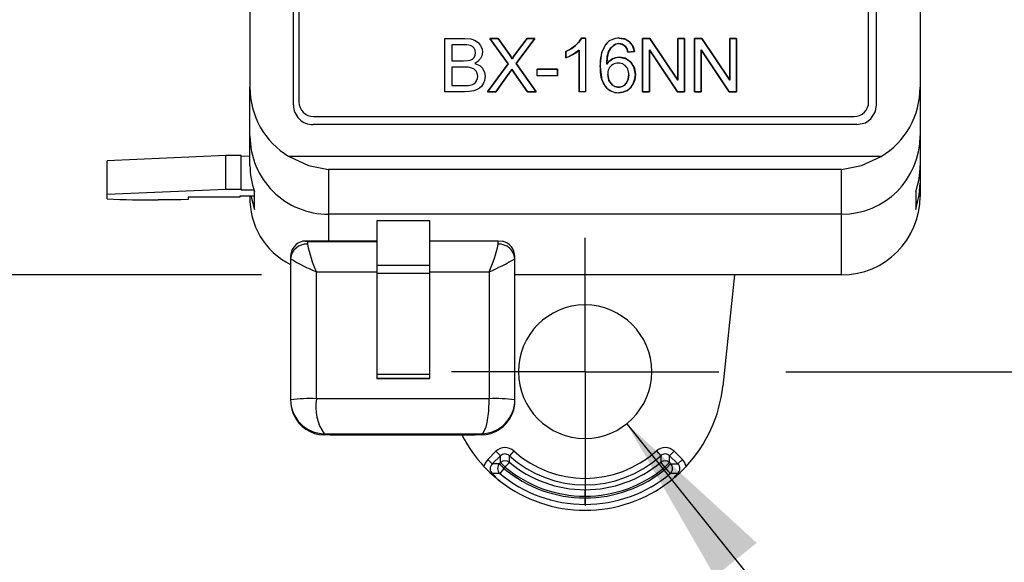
# Model space of a CAD drawing. Header units: millimetres. Extents: x 0 to 1397, y 0 to 1080.
# Tile 4 of 21: x 378 to 471, y 189 to 240. Entities that reach past the tile are written whole.
import ezdxf

# ---------------------------------------------------------------- set-up
doc = ezdxf.new("R2010")
doc.units = ezdxf.units.MM
doc.header["$LTSCALE"] = 5
doc.linetypes.add('CENTERX2', pattern=[20.32, 12.7, -2.54, 2.54, -2.54])
doc.layers.add('CENTER', color=40, linetype='CENTERX2')
doc.layers.add('DIMENSIONS', color=140, linetype='Continuous', lineweight=25)
doc.styles.add('SLDTEXTSTYLE0', font='TXT', dxfattribs={"width": 0.7})
doc.dimstyles.new('SLDDIMSTYLE0', dxfattribs={"dimtxt": 10.790039, "dimasz": 16.51, "dimexe": 0, "dimexo": 0.0625, "dimgap": 2.69751, "dimtad": 0, "dimtih": 1, "dimtoh": 1, "dimdec": 1, "dimlfac": 0.4, "dimrnd": 1e-09, "dimzin": 12, "dimdsep": 46, "dimtxsty": 'SLDTEXTSTYLE0', "dimsah": 1, "dimcen": 0.09, "dimadec": 0, "dimazin": 3, "dimtfac": 1, "dimtdec": 1, "dimtofl": 0, "dimtmove": 0, "dimatfit": 3, "dimfxl": 0, "dimfrac": 2, "dimtolj": 1, "dimtzin": 12, "dimarcsym": 0})
doc.dimstyles.new('SLDDIMSTYLE1', dxfattribs={"dimtxt": 10.790039, "dimasz": 16.51, "dimexe": 0, "dimexo": 0.0625, "dimgap": 2.69751, "dimtad": 0, "dimtih": 1, "dimtoh": 1, "dimdec": 1, "dimlfac": 0.4, "dimrnd": 1e-09, "dimzin": 12, "dimdsep": 46, "dimtxsty": 'SLDTEXTSTYLE0', "dimsah": 1, "dimcen": 0, "dimadec": 0, "dimazin": 3, "dimtfac": 1, "dimtdec": 1, "dimtofl": 0, "dimtmove": 0, "dimatfit": 3, "dimfxl": 0, "dimfrac": 2, "dimtolj": 1, "dimtzin": 12, "dimarcsym": 0})

# ---------------------------------------------------------------- blocks, each defined once
blk = doc.blocks.new('_D')
at = {"layer": 'DIMENSIONS'}
for p, q in [((450.615, 476.332), (526.71, 476.332)), ((510.835, 476.332), (510.835, 361.155)), ((494.803, 341.591), (491.18, 341.591)), ((491.18, 341.591), (491.18, 324.442)), ((526.866, 341.591), (530.49, 341.591)), ((530.49, 341.591), (530.49, 324.442)), ((491.18, 324.442), (494.803, 324.442)), ((530.49, 324.442), (526.866, 324.442)), ((510.835, 206.849), (510.835, 322.026)), ((450.114, 206.849), (526.71, 206.849))]:
    blk.add_line(p, q, dxfattribs=at)
for points in [[(510.835, 476.332), (508.295, 459.822), (513.375, 459.822)], [(510.835, 206.849), (513.375, 223.359), (508.295, 223.359)]]:
    blk.add_solid(points, dxfattribs=at)
at = {"layer": 'DIMENSIONS', "char_height": 10.5833, "attachment_point": 1, "style": 'SLDTEXTSTYLE0'}
for s, insert in [('107.8', (490.315, 357.649)), ('4.24', (494.803, 338.084))]:
    blk.add_mtext(s, dxfattribs=dict(at, insert=insert))
blk = doc.blocks.new('_D_1')
at = {"layer": 'DIMENSIONS'}
for p, q in [((400.433, 469.82), (318.66, 469.82)), ((334.535, 469.82), (334.535, 362.481)), ((318.503, 342.916), (314.879, 342.916)), ((314.879, 342.916), (314.879, 325.767)), ((350.566, 342.916), (354.19, 342.916)), ((354.19, 342.916), (354.19, 325.767)), ((314.879, 325.767), (318.503, 325.767)), ((354.19, 325.767), (350.566, 325.767)), ((334.535, 216.012), (334.535, 323.352)), ((400.433, 216.012), (318.66, 216.012))]:
    blk.add_line(p, q, dxfattribs=at)
for points in [[(334.535, 469.82), (331.995, 453.31), (337.075, 453.31)], [(334.535, 216.012), (337.075, 232.522), (331.995, 232.522)]]:
    blk.add_solid(points, dxfattribs=at)
at = {"layer": 'DIMENSIONS', "char_height": 10.5833, "attachment_point": 1, "style": 'SLDTEXTSTYLE0'}
for s, insert in [('101.5', (314.015, 358.974)), ('4.00', (318.503, 339.41))]:
    blk.add_mtext(s, dxfattribs=dict(at, insert=insert))
blk = doc.blocks.new('_D_2')
at = {"layer": 'DIMENSIONS'}
for p, q in [((435.049, 201.921), (457.84, 173.512)), ((457.84, 173.512), (473.079, 173.512))]:
    blk.add_line(p, q, dxfattribs=at)
blk.add_solid([(435.049, 201.921), (443.399, 187.454), (447.362, 190.632)], dxfattribs=at)
at = {"layer": 'DIMENSIONS', "attachment_point": 1, "style": 'SLDTEXTSTYLE0'}
for s, insert, char_height in [('2X', (527.468, 187.155), 10.5833), ('%%c', (481.016, 170.006), 10.5833), ('#8 THRU ALL', (497.308, 170.006), 10.58333)]:
    blk.add_mtext(s, dxfattribs=dict(at, insert=insert, char_height=char_height))
blk = doc.blocks.new('SW_CENTERMARKSYMBOL_1')
at = {"layer": 'CENTER', "color": 0}
for p, q in [((0, 6.35), (0, 12.66825)), ((0, 0), (0, 6.35)), ((-6.35, 0), (-12.66825, 0)), ((0, 0), (-6.35, 0)), ((0, 0), (0, -6.35)), ((0, 0), (6.35, 0)), ((6.35, 0), (12.66825, 0)), ((0, -6.35), (0, -12.66825))]:
    blk.add_line(p, q, dxfattribs=at)

msp = doc.modelspace()

# ---------------------------------------------------------------- linework, layer by layer
for p, q in [((403.464, 232.107), (403.464, 453.792)), ((458.726, 232.107), (458.726, 453.792)), ((399.346, 452.052), (399.346, 233.781)), ((462.846, 452.052), (462.846, 233.781)), ((403.985, 293.469), (403.985, 232.383)), ((457.964, 232.383), (457.964, 291.939)), ((417.803, 238.405), (419.698, 238.405)), ((417.803, 233.354), (417.803, 238.405)), ((417.803, 238.405), (419.698, 238.405)), ((417.803, 233.354), (417.803, 238.405)), ((422.078, 238.405), (422.874, 238.405)), ((423.8, 235.986), (422.078, 238.405)), ((422.078, 238.405), (423.8, 235.986)), ((422.874, 238.405), (422.078, 238.405)), ((422.874, 238.405), (423.79, 237.11)), ((423.79, 237.11), (422.874, 238.405)), ((426.339, 238.405), (424.565, 236.024)), ((424.565, 236.024), (426.339, 238.405)), ((424.596, 237.065), (425.612, 238.405)), ((425.612, 238.405), (424.596, 237.065)), ((425.612, 238.405), (426.339, 238.405)), ((426.339, 238.405), (425.612, 238.405)), ((430.748, 238.426), (431.148, 238.426)), ((431.148, 238.426), (430.748, 238.426)), ((431.148, 238.426), (431.148, 233.354)), ((431.148, 238.426), (431.148, 233.354)), ((436.552, 238.405), (437.237, 238.405)), ((436.552, 233.354), (436.552, 238.405)), ((436.552, 238.405), (436.552, 233.354)), ((437.237, 238.405), (436.552, 238.405)), ((437.237, 238.405), (439.89, 234.44)), ((439.89, 234.44), (437.237, 238.405)), ((439.89, 238.405), (440.531, 238.405)), ((439.89, 234.44), (439.89, 238.405)), ((439.89, 238.405), (439.89, 234.44)), ((440.531, 238.405), (439.89, 238.405)), ((440.531, 238.405), (440.531, 233.354)), ((440.531, 233.354), (440.531, 238.405)), ((441.47, 238.405), (442.156, 238.405)), ((441.47, 233.354), (441.47, 238.405)), ((442.156, 238.405), (441.47, 238.405)), ((441.47, 238.405), (441.47, 233.354)), ((442.156, 238.405), (444.809, 234.44)), ((444.809, 234.44), (442.156, 238.405)), ((444.809, 238.405), (445.449, 238.405)), ((444.809, 234.44), (444.809, 238.405)), ((444.809, 238.405), (444.809, 234.44)), ((445.449, 238.405), (444.809, 238.405)), ((445.449, 238.405), (445.449, 233.354)), ((445.449, 233.354), (445.449, 238.405)), ((418.472, 237.809), (418.472, 236.283)), ((419.481, 237.809), (418.472, 237.809)), ((419.481, 237.809), (418.472, 237.809)), ((418.472, 237.809), (418.472, 236.283)), ((429.288, 236.558), (429.288, 237.158)), ((429.288, 237.158), (429.288, 236.558)), ((430.528, 233.354), (430.528, 237.306)), ((430.528, 237.306), (430.528, 233.354)), ((435.777, 237.168), (435.161, 237.12)), ((435.161, 237.12), (435.777, 237.168)), ((437.192, 237.323), (437.192, 233.354)), ((439.845, 233.354), (437.192, 237.323)), ((437.192, 233.354), (437.192, 237.323)), ((437.192, 237.323), (439.845, 233.354)), ((442.111, 237.323), (442.111, 233.354)), ((444.764, 233.354), (442.111, 237.323)), ((442.111, 237.323), (444.764, 233.354)), ((442.111, 233.354), (442.111, 237.323)), ((418.472, 236.283), (419.564, 236.283)), ((418.472, 236.283), (419.564, 236.283)), ((418.472, 235.687), (418.472, 233.95)), ((419.64, 235.687), (418.472, 235.687)), ((419.64, 235.687), (418.472, 235.687)), ((418.472, 235.687), (418.472, 233.95)), ((421.847, 233.354), (423.8, 235.986)), ((423.8, 235.986), (421.847, 233.354)), ((423.917, 235.115), (422.65, 233.354)), ((422.65, 233.354), (423.917, 235.115)), ((425.65, 233.354), (424.379, 235.156)), ((424.379, 235.156), (425.65, 233.354)), ((424.565, 236.024), (426.477, 233.354)), ((426.477, 233.354), (424.565, 236.024)), ((426.569, 235.494), (428.474, 235.494)), ((426.569, 234.87), (426.569, 235.494)), ((426.569, 234.87), (426.569, 235.494)), ((428.474, 235.494), (426.569, 235.494)), ((428.474, 235.494), (428.474, 234.87)), ((428.474, 234.87), (428.474, 235.494)), ((428.474, 234.87), (426.569, 234.87)), ((428.474, 234.87), (426.569, 234.87)), ((399.346, 229.168), (399.346, 233.781)), ((419.729, 233.354), (417.803, 233.354)), ((419.729, 233.354), (417.803, 233.354)), ((418.472, 233.95), (419.729, 233.95)), ((418.472, 233.95), (419.729, 233.95)), ((422.65, 233.354), (421.847, 233.354)), ((421.847, 233.354), (422.65, 233.354)), ((426.477, 233.354), (425.65, 233.354)), ((425.65, 233.354), (426.477, 233.354)), ((431.148, 233.354), (430.528, 233.354)), ((431.148, 233.354), (430.528, 233.354)), ((437.192, 233.354), (436.552, 233.354)), ((436.552, 233.354), (437.192, 233.354)), ((440.531, 233.354), (439.845, 233.354)), ((439.845, 233.354), (440.531, 233.354)), ((442.111, 233.354), (441.47, 233.354)), ((441.47, 233.354), (442.111, 233.354)), ((445.449, 233.354), (444.764, 233.354)), ((444.764, 233.354), (445.449, 233.354)), ((462.846, 233.781), (462.846, 229.168)), ((405.36, 231.009), (456.59, 231.009)), ((456.859, 230.24), (405.332, 230.24)), ((399.346, 226.387), (399.346, 229.168)), ((462.846, 229.168), (462.846, 226.387)), ((397.051, 227.312), (385.801, 226.822)), ((385.801, 223.65), (385.801, 226.822)), ((397.051, 224.14), (397.051, 227.312)), ((398.526, 227.312), (397.051, 227.312)), ((398.526, 224.14), (398.526, 227.312)), ((399.346, 227.236), (398.526, 227.256)), ((459.147, 227.227), (403.045, 227.227)), ((455.408, 226.001), (406.783, 226.001)), ((406.783, 226.001), (406.783, 221.762)), ((455.408, 221.762), (455.408, 226.001)), ((462.846, 226.387), (462.846, 224.689)), ((385.801, 223.65), (397.051, 224.14)), ((397.051, 224.14), (398.526, 224.14)), ((398.526, 224.14), (398.526, 224.084)), ((398.526, 224.084), (399.722, 224.055)), ((399.768, 222.216), (399.768, 223.919)), ((462.423, 223.919), (462.423, 222.216)), ((462.846, 224.689), (462.846, 223.453)), ((385.801, 223.206), (385.801, 223.65)), ((392.791, 223.108), (390.657, 223.108)), ((393.506, 223.163), (392.791, 223.108)), ((398.381, 223.377), (393.506, 223.377)), ((393.506, 223.377), (393.506, 223.163)), ((399.768, 223.481), (398.381, 223.481)), ((398.381, 223.481), (398.381, 223.377)), ((399.346, 223.453), (399.346, 223.481)), ((455.408, 221.762), (406.783, 221.762)), ((406.783, 221.762), (406.783, 219.194)), ((416.383, 221.125), (411.381, 221.125)), ((411.381, 221.125), (411.381, 216.92)), ((416.383, 216.92), (416.383, 221.125)), ((455.408, 216.012), (455.408, 221.762)), ((416.383, 219.252), (422.859, 219.252)), ((422.859, 218.92), (422.859, 219.252)), ((422.859, 219.252), (423.28, 219.193)), ((411.381, 219.194), (404.352, 219.194)), ((404.788, 219.13), (404.366, 219.193)), ((404.788, 219.13), (404.788, 218.92)), ((411.381, 219.13), (404.788, 219.13)), ((403.2, 217.755), (403.2, 217.545)), ((403.2, 217.545), (403.2, 204.184)), ((424.446, 217.545), (424.446, 217.755)), ((424.446, 204.184), (424.446, 217.545)), ((411.381, 216.92), (416.383, 216.92)), ((411.381, 216.92), (411.381, 216.131)), ((416.383, 216.131), (416.383, 216.92)), ((405.638, 204.285), (405.638, 216.308)), ((405.638, 216.308), (411.381, 216.308)), ((416.383, 216.131), (411.381, 216.131)), ((411.381, 216.131), (411.381, 206.612)), ((416.383, 216.308), (422.009, 216.308)), ((416.383, 206.612), (416.383, 216.131)), ((422.009, 216.308), (422.009, 204.285)), ((455.408, 216.012), (424.446, 216.012)), ((445.263, 216.012), (444.147, 205.468)), ((411.381, 206.612), (416.383, 206.612)), ((411.381, 206.612), (411.381, 206.196)), ((416.383, 206.196), (411.381, 206.196)), ((411.381, 206.196), (411.381, 206.188)), ((411.381, 206.188), (416.383, 206.188)), ((416.383, 206.196), (416.383, 206.612)), ((416.383, 206.188), (416.383, 206.196)), ((403.2, 204.184), (403.2, 204.111)), ((422.009, 204.285), (405.638, 204.285)), ((424.446, 204.11), (424.446, 204.184)), ((406.375, 200.975), (421.271, 200.975)), ((406.375, 200.867), (406.375, 200.975)), ((406.95, 200.866), (420.696, 200.866)), ((421.271, 200.867), (421.271, 200.975)), ((422.65, 199.309), (421.872, 198.547)), ((423.081, 198.869), (422.303, 198.107)), ((422.65, 199.309), (423.081, 198.869)), ((423.1, 198.242), (423.081, 198.869)), ((424.335, 199.344), (423.923, 198.887)), ((437.855, 199.344), (438.267, 198.887)), ((439.541, 199.309), (439.11, 198.869)), ((439.887, 198.107), (439.11, 198.869)), ((440.318, 198.547), (439.541, 199.309)), ((421.872, 198.547), (422.303, 198.107)), ((422.982, 198.126), (423.1, 198.242)), ((423.531, 197.802), (423.1, 198.242)), ((423.413, 197.687), (423.531, 197.802)), ((438.66, 197.802), (438.265, 198.274)), ((438.66, 197.802), (439.091, 198.242)), ((438.66, 197.802), (438.778, 197.687)), ((438.778, 197.687), (439.208, 198.126)), ((439.091, 198.242), (439.208, 198.126)), ((440.318, 198.547), (439.887, 198.107)), ((423.017, 197.215), (422.319, 197.212)), ((423.413, 197.687), (423.017, 197.215)), ((439.871, 197.212), (439.173, 197.214)), ((431.095, 195.056), (431.095, 195.672)), ((431.095, 194.277), (431.095, 194.892))]:
    msp.add_line(p, q)
at = {"flags": 128}
for points in [[(419.698, 238.405), (420.274, 238.357), (420.627, 238.252)], [(419.698, 238.405), (420.274, 238.357), (420.627, 238.252)], [(420.627, 238.252), (420.971, 238.028), (421.174, 237.78)], [(420.627, 238.252), (420.971, 238.028), (421.174, 237.78)], [(430.197, 237.75), (430.562, 238.134), (430.748, 238.426)], [(430.748, 238.426), (430.496, 238.053), (430.197, 237.75)], [(434.306, 237.916), (433.997, 237.864), (433.786, 237.75)], [(433.786, 237.75), (434.059, 237.884), (434.306, 237.916)], [(434.926, 237.65), (434.608, 237.864), (434.306, 237.916)], [(434.306, 237.916), (434.682, 237.832), (434.926, 237.65)], [(434.344, 238.426), (434.944, 238.321), (435.321, 238.091)], [(435.321, 238.091), (434.827, 238.361), (434.344, 238.426)], [(435.321, 238.091), (435.651, 237.637), (435.777, 237.168)], [(435.777, 237.168), (435.597, 237.748), (435.321, 238.091)], [(420.249, 237.738), (419.898, 237.795), (419.481, 237.809)], [(420.249, 237.738), (419.898, 237.795), (419.481, 237.809)], [(420.594, 237.476), (420.426, 237.653), (420.249, 237.738)], [(420.594, 237.476), (420.426, 237.653), (420.249, 237.738)], [(420.585, 236.593), (420.689, 236.818), (420.714, 237.034)], [(420.585, 236.593), (420.689, 236.818), (420.714, 237.034)], [(420.714, 237.034), (420.676, 237.297), (420.594, 237.476)], [(420.714, 237.034), (420.676, 237.297), (420.594, 237.476)], [(421.174, 237.78), (421.334, 237.413), (421.372, 237.113)], [(421.174, 237.78), (421.334, 237.413), (421.372, 237.113)], [(421.372, 237.113), (421.317, 236.762), (421.197, 236.503)], [(421.372, 237.113), (421.317, 236.762), (421.197, 236.503)], [(423.79, 237.11), (424.058, 236.716), (424.197, 236.489)], [(424.197, 236.489), (424.01, 236.791), (423.79, 237.11)], [(424.197, 236.489), (424.405, 236.806), (424.596, 237.065)], [(424.596, 237.065), (424.357, 236.737), (424.197, 236.489)], [(429.288, 237.158), (429.829, 237.464), (430.197, 237.75)], [(430.197, 237.75), (429.72, 237.393), (429.288, 237.158)], [(430.528, 237.306), (430.233, 237.067), (429.94, 236.879)], [(429.94, 236.879), (430.304, 237.118), (430.528, 237.306)], [(432.532, 235.718), (432.701, 237.107), (433.073, 237.847)], [(433.324, 237.127), (433.186, 236.559), (433.149, 235.959)], [(433.149, 235.959), (433.207, 236.699), (433.324, 237.127)], [(433.786, 237.75), (433.497, 237.45), (433.324, 237.127)], [(433.324, 237.127), (433.552, 237.524), (433.786, 237.75)], [(435.161, 237.12), (435.046, 237.466), (434.926, 237.65)], [(434.926, 237.65), (435.074, 237.403), (435.161, 237.12)], [(419.564, 236.283), (419.983, 236.301), (420.201, 236.341)], [(419.564, 236.283), (419.983, 236.301), (420.201, 236.341)], [(420.201, 236.341), (420.447, 236.458), (420.585, 236.593)], [(420.201, 236.341), (420.447, 236.458), (420.585, 236.593)], [(421.197, 236.503), (420.944, 236.218), (420.666, 236.042)], [(421.197, 236.503), (420.944, 236.218), (420.666, 236.042)], [(420.666, 236.042), (421.113, 235.832), (421.371, 235.583)], [(420.666, 236.042), (421.113, 235.832), (421.371, 235.583)], [(429.94, 236.879), (429.557, 236.673), (429.288, 236.558)], [(429.288, 236.558), (429.635, 236.712), (429.94, 236.879)], [(433.149, 235.959), (433.431, 236.286), (433.696, 236.465)], [(433.696, 236.465), (433.365, 236.225), (433.149, 235.959)], [(433.696, 236.465), (434.069, 236.599), (434.375, 236.631)], [(434.375, 236.631), (433.987, 236.579), (433.696, 236.465)], [(434.375, 236.631), (435.012, 236.487), (435.431, 236.174)], [(435.431, 236.174), (434.885, 236.542), (434.375, 236.631)], [(435.431, 236.174), (435.782, 235.579), (435.867, 234.994)], [(435.867, 234.994), (435.73, 235.721), (435.431, 236.174)], [(420.379, 235.602), (420.02, 235.67), (419.64, 235.687)], [(420.379, 235.602), (420.02, 235.67), (419.64, 235.687)], [(420.78, 235.31), (420.583, 235.504), (420.379, 235.602)], [(420.78, 235.31), (420.583, 235.504), (420.379, 235.602)], [(420.925, 234.819), (420.879, 235.112), (420.78, 235.31)], [(420.925, 234.819), (420.879, 235.112), (420.78, 235.31)], [(421.371, 235.583), (421.569, 235.184), (421.617, 234.819)], [(421.371, 235.583), (421.569, 235.184), (421.617, 234.819)], [(424.159, 235.494), (424, 235.239), (423.917, 235.115)], [(423.917, 235.115), (424.029, 235.285), (424.159, 235.494)], [(424.379, 235.156), (424.257, 235.339), (424.159, 235.494)], [(424.159, 235.494), (424.284, 235.298), (424.379, 235.156)], [(432.532, 235.718), (432.685, 234.483), (433.021, 233.838)], [(420.57, 234.112), (420.726, 234.248), (420.825, 234.393)], [(420.57, 234.112), (420.726, 234.248), (420.825, 234.393)], [(420.825, 234.393), (420.905, 234.617), (420.925, 234.819)], [(420.825, 234.393), (420.905, 234.617), (420.925, 234.819)], [(421.617, 234.819), (421.57, 234.437), (421.467, 234.159)], [(421.617, 234.819), (421.57, 234.437), (421.467, 234.159)], [(433.245, 234.991), (433.365, 234.414), (433.702, 233.972), (433.933, 233.844), (434.175, 233.784), (434.372, 233.783), (434.598, 233.839), (434.802, 233.957), (435.037, 234.207), (435.184, 234.542), (435.233, 234.956)], [(435.233, 234.956), (435.184, 234.542), (435.037, 234.207), (434.802, 233.957), (434.598, 233.839), (434.372, 233.783), (434.175, 233.784), (433.933, 233.844), (433.702, 233.972), (433.365, 234.414), (433.245, 234.991)], [(435.867, 234.994), (435.803, 234.483), (435.662, 234.111)], [(435.662, 234.111), (435.827, 234.589), (435.867, 234.994)], [(419.729, 233.95), (420.032, 233.958), (420.184, 233.975)], [(419.729, 233.95), (420.032, 233.958), (420.184, 233.975)], [(420.544, 233.439), (420.125, 233.371), (419.729, 233.354)], [(420.544, 233.439), (420.125, 233.371), (419.729, 233.354)], [(420.184, 233.975), (420.419, 234.038), (420.57, 234.112)], [(420.184, 233.975), (420.419, 234.038), (420.57, 234.112)], [(421.097, 233.689), (420.815, 233.529), (420.544, 233.439)], [(421.097, 233.689), (420.815, 233.529), (420.544, 233.439)], [(421.467, 234.159), (421.277, 233.861), (421.097, 233.689)], [(421.467, 234.159), (421.277, 233.861), (421.097, 233.689)], [(435.099, 233.485), (434.667, 233.31), (434.286, 233.268)], [(434.286, 233.268), (434.765, 233.336), (435.099, 233.485)], [(435.662, 234.111), (435.384, 233.713), (435.099, 233.485)], [(435.099, 233.485), (435.452, 233.788), (435.662, 234.111)], [(458.18, 230.786), (458.617, 231.474), (458.726, 232.107)], [(456.859, 230.24), (457.656, 230.418), (458.18, 230.786)], [(403.045, 227.227), (404.887, 226.386), (406.783, 226.001)], [(455.408, 226.001), (457.304, 226.386), (459.147, 227.227)], [(462.423, 222.216), (462.763, 223.584), (462.846, 224.689)], [(399.461, 223.481), (399.479, 223.285), (399.768, 222.216)], [(421.271, 200.975), (421.437, 201.064), (421.574, 201.269), (421.716, 201.636), (421.82, 202.046), (421.967, 203.111), (422.009, 204.285)], [(406.95, 200.866), (406.63, 200.867), (406.375, 200.867)], [(421.271, 200.867), (420.947, 200.866), (420.696, 200.866)], [(423.925, 198.274), (423.923, 198.616), (423.923, 198.887)], [(438.267, 198.887), (438.268, 198.546), (438.265, 198.274)], [(439.091, 198.242), (439.103, 198.592), (439.11, 198.869)], [(421.872, 198.547), (421.621, 198.198), (421.517, 197.876)], [(422.982, 198.126), (422.6, 198.114), (422.303, 198.107)], [(423.413, 197.687), (423.337, 197.764), (423.263, 197.839), (423.194, 197.91), (423.132, 197.974), (423.078, 198.029), (423.034, 198.073), (423.002, 198.106), (422.982, 198.126)], [(439.208, 198.126), (439.587, 198.114), (439.887, 198.107)], [(440.673, 197.876), (440.526, 198.279), (440.318, 198.547)], [(439.173, 197.214), (439.126, 197.271), (439.037, 197.378), (438.915, 197.522), (438.778, 197.687)]]:
    msp.add_lwpolyline(points, dxfattribs=at)
for centre, radius, start, end in [((434.283, 236.874), 1.553, 87.75663, 141.20145), ((434.291, 236.856), 1.571, 88.082, 140.87608), ((435.753, 236.033), 3.237, 145.90824, 185.5834), ((434.241, 235.078), 1, 352.98894, 185.02527), ((434.241, 235.078), 1, 352.98894, 185.02527), ((435.277, 235.429), 2.76, 173.99482, 215.18706), ((406.949, 233.752), 7.604, 179.7797, 239.10176), ((434.247, 234.869), 1.601, 220.06599, 271.38767), ((434.243, 234.861), 1.594, 219.93158, 271.52208), ((455.233, 233.757), 7.613, 300.93689, 0.18165), ((405.359, 232.382), 1.374, 179.96727, 270.03273), ((456.591, 232.382), 1.374, 269.96727, 0.03273), ((405.318, 232.1), 1.854, 179.76587, 225.14433), ((405.324, 232.092), 1.852, 224.83286, 270.25694), ((406.766, 229.183), 7.421, 180.11372, 270.13072), ((455.423, 229.185), 7.423, 269.8868, 359.86876), ((406.77, 226.387), 7.424, 180.00041, 199.42135), ((455.422, 226.387), 7.424, 340.57865, 359.99959), ((390.301, 326.571), 103.464, 267.50736, 270.19726), ((406.267, 223.209), 6.925, 177.98301, 243.72013), ((455.406, 223.452), 7.439, 270.01467, 0.0127), ((404.658, 217.765), 1.457, 101.52868, 180.3921), ((404.689, 217.43), 1.493, 86.19892, 175.61166), ((416.825, 221.392), 12.288, 191.60607, 204.44211), ((410.992, 221.337), 12.11, 335.46334, 348.48848), ((422.958, 217.43), 1.493, 4.38834, 93.80108), ((422.99, 217.766), 1.457, 359.59029, 78.48893), ((412.003, 231.872), 16.815, 238.43275, 247.75655), ((413.609, 235.88), 21.299, 293.22629, 300.58441), ((431.095, 206.849), 6.318, 90, 270), ((431.095, 206.849), 6.318, 270, 90), ((431.095, 206.849), 13.125, 316.86657, 353.95852), ((405.03, 189.55), 14.747, 87.6359, 97.125), ((406.418, 204.192), 3.218, 180.15318, 269.23401), ((406.491, 204.111), 3.291, 180.01335, 204.24187), ((410.027, 203.525), 4.454, 170.18208, 214.93622), ((421.229, 204.192), 3.218, 270.75942, 359.85339), ((422.617, 189.55), 14.747, 82.875, 92.3641), ((421.161, 204.11), 3.286, 335.73797, 359.98624), ((406.401, 204.05), 3.183, 203.90471, 269.546), ((421.246, 204.05), 3.183, 270.45335, 336.0944), ((431.095, 206.849), 13.125, 207.11904, 223.13343), ((423.511, 198.434), 1.228, 47.85846, 134.54711), ((438.679, 198.434), 1.228, 45.45286, 132.14157), ((423.511, 198.463), 0.592, 45.79038, 136.6152), ((431.095, 206.849), 10.716, 227.99027, 312.00973), ((431.095, 206.849), 10.101, 227.99027, 312.00973), ((438.68, 198.463), 0.592, 43.3848, 134.20963), ((431.095, 206.849), 13.125, 223.13343, 232.38799), ((422.695, 197.667), 0.59, 131.68082, 230.41638), ((423.443, 197.69), 0.634, 136.55121, 180.31317), ((423.532, 197.773), 0.638, 51.86639, 132.64858), ((405.174, 213.552), 24.187, 319.37057, 320.82864), ((431.095, 206.849), 11.793, 230.09944, 270), ((431.095, 206.849), 11.178, 230.09943, 270), ((431.095, 206.849), 11.178, 270, 309.90056), ((431.095, 206.849), 11.793, 270, 309.90056), ((438.659, 197.773), 0.638, 47.35637, 128.12888), ((431.095, 206.849), 13.125, 307.61201, 316.86657), ((438.751, 197.691), 0.632, 359.59028, 43.54546), ((439.495, 197.667), 0.59, 309.58364, 48.31919), ((425.741, 199.892), 4.346, 218.06501, 232.32476), ((423.443, 197.686), 0.635, 179.92021, 227.89511), ((431.095, 206.849), 12.572, 230.02126, 270), ((431.089, 206.831), 11.939, 229.98974, 270.03153), ((431.095, 206.849), 11.957, 270, 309.97875), ((431.096, 206.85), 12.573, 269.99598, 309.97235), ((436.449, 199.892), 4.346, 307.67508, 321.93514), ((438.748, 197.685), 0.634, 312.10013, 0.1597), ((431.095, 206.849), 13.125, 232.38799, 270), ((431.095, 206.849), 13.125, 270, 307.61201)]:
    msp.add_arc(centre, radius, start, end)

# ---------------------------------------------------------------- block references
at = {"layer": 'CENTER'}
msp.add_blockref('SW_CENTERMARKSYMBOL_1', (431.095, 206.849), dxfattribs=at)

# ---------------------------------------------------------------- dimensions: what is measured, and where the dimension line sits
at = {"layer": 'DIMENSIONS'}
for base, p1, p2, picture, middle in [((510.835, 206.849), (444.265, 476.332), (443.764, 206.849), '_D', (510.835, 341.591)), ((334.535, 469.82), (406.783, 216.012), (406.783, 469.82), '_D_1', (334.535, 342.916))]:
    dim = msp.add_linear_dim(base=base, p1=p1, p2=p2, angle=90, dimstyle='SLDDIMSTYLE0', dxfattribs=at)
    dim.commit()
    dim.dimension.update_dxf_attribs({"geometry": picture, "text_midpoint": middle, "dimtype": 160})
dim = msp.add_diameter_dim_2p(p1=(427.142, 211.778), p2=(435.049, 201.921), text='2X\\P%%c#8 THRU ALL', dimstyle='SLDDIMSTYLE1', dxfattribs=at)
dim.commit()
dim.dimension.update_dxf_attribs({"geometry": '_D_2', "text_midpoint": (536.787, 173.512), "dimtype": 163})

doc.saveas('drawing.dxf')
